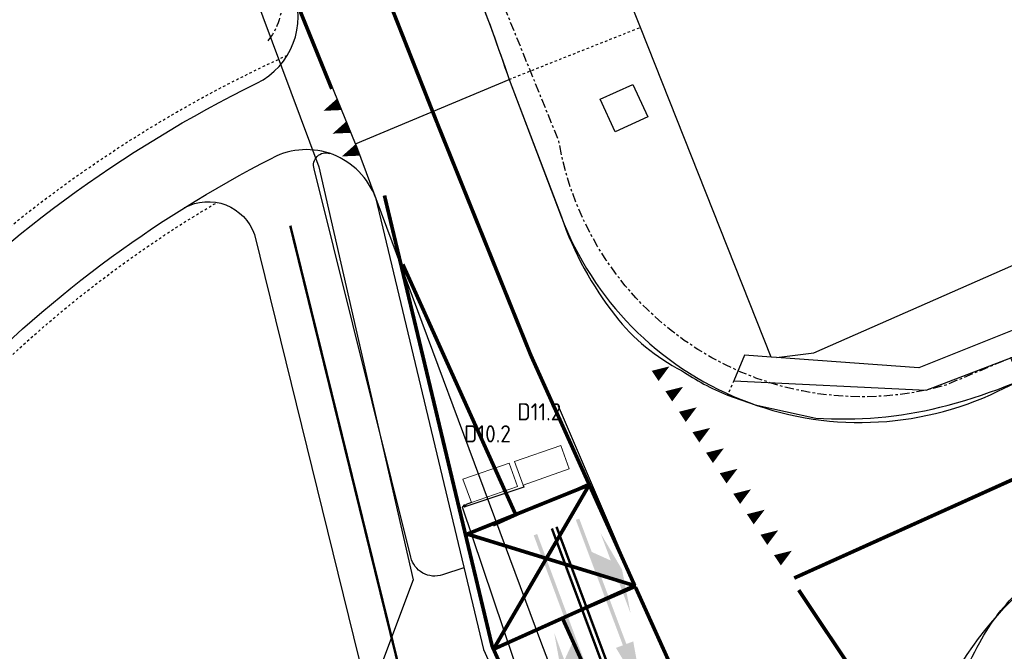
# Model space of a CAD drawing. Header units: metres. Extents: x 144112 to 146497, y 457631 to 458575.
# Tile 31 of 59: x 145849 to 145889, y 458299 to 458325. Entities that reach past the tile are written whole.
import ezdxf
from ezdxf.enums import TextEntityAlignment as Align

# ---------------------------------------------------------------- set-up
doc = ezdxf.new("R2010")
doc.units = ezdxf.units.M
doc.header["$LTSCALE"] = 0.25
for name, pattern in [('N225DO-1044A$0$PROFIEL', [3.9, 3, -0.3, 0.3, -0.3]), ('STIPPELFIJN', [0.375, 0.25, -0.125]), ('VW-1-3_STREEP', [4, 1, -3]), ('VW-30-270_STREEP', [3, 0.3, -2.7])]:
    doc.linetypes.add(name, pattern=pattern)
doc.layers.get('0').update_dxf_attribs({"linetype": 'CONTINUOUS', "lineweight": 0})
for name, color, linetype in [('KABEL-500', 3, 'CONTINUOUS'), ('LUS-T-CODE', 1, 'CONTINUOUS'), ('MOF', 6, 'CONTINUOUS'), ('NW-WERKGRENS', 8, 'N225DO-1044A$0$PROFIEL'), ('ONDERGROND', 7, 'CONTINUOUS'), ('TER-T02', 3, 'RASTER'), ('TM-L_C_10', 252, 'CONTINUOUS'), ('TM-PIJL', 252, 'CONTINUOUS'), ('VRI - uitslijper', 1, 'CONTINUOUS'), ('WEG-NW-MARKERING 0.30-2.70 STREEP DIK 10', 8, 'VW-30-270_STREEP'), ('WEG-NW-MARKERING 1-3 STREEP DIK 15', 7, 'VW-1-3_STREEP'), ('WEG-NW-MARKERING DOORGETROKKEN DIK 15', 7, 'CONTINUOUS'), ('WEG-NW-MARKERING HAAIENTANDEN 50CM HOOG', 7, 'CONTINUOUS'), ('WEG-NW-MARKERING VLAK', 7, 'CONTINUOUS'), ('WEG-NW-VERHARDEBERM', 42, 'STIPPELFIJN'), ('WEG-NW-VERHARDING', 42, 'CONTINUOUS'), ('WEG-T01', 7, 'CONTINUOUS'), ('WEG-T06', 7, 'STIPPELFIJN'), ('WEG-T21', 12, 'CONTINUOUS')]:
    doc.layers.add(name, color=color, linetype=linetype)
doc.layers.add('LUSSEN', color=7, linetype='CONTINUOUS', lineweight=0)
doc.styles.add('ISO', font='ISO')
doc.linetypes.add('RASTER', pattern='A,0.25,-0.25,[150,BLOK.SHX,S=0.25,R=0,X=0,Y=0],-0.25,0.25', length=1)

# ---------------------------------------------------------------- blocks, each defined once
blk = doc.blocks.new('V_1X1')
blk.add_lwpolyline([(1.49, 0.028), (1.521, -0.987), (-0.478, -1), (-0.5, 0), (1.49, 0.028)])
at = {"layer": 'LUS-T-CODE', "style": 'ISO'}
blk.add_attdef('LUS', text='', height=1, rotation=270, dxfattribs=at).set_placement((-0.021, -2.415), align=Align.MIDDLE)
blk = doc.blocks.new('N237_ondergrond1')
at = {"layer": 'TM-PIJL'}
for points in [[(145873.281, 458302.711), (145872.403, 458304.198), (145872.825, 458303.074), (145872.052, 458303.425), (145871.542, 458304.782), (145871.402, 458304.73), (145873.317, 458299.627), (145873.036, 458299.522), (145874.108, 458297.734), (145873.738, 458299.785), (145873.458, 458299.68), (145872.403, 458302.489), (145873.176, 458302.138), (145873.633, 458300.921)], [(145869.69, 458304.102), (145871.293, 458299.79), (145870.939, 458299.018), (145870.521, 458300.143), (145870.832, 458298.445), (145871.741, 458296.862), (145871.288, 458298.081), (145871.729, 458299.045), (145869.831, 458304.154)]]:
    blk.add_hatch(color=8, dxfattribs=at).paths.add_polyline_path(points)
at = {"layer": 'NW-WERKGRENS', "color": 8, "ltscale": 0.5, "flags": 128}
blk.add_lwpolyline([(145889.985, 458300.91), (145892.064, 458302.642), (145892.641, 458302.885), (145889.097, 458311.323), (145886.445, 458310.209, -0.446273), (145870.714, 458320.137), (145867.027, 458329.214), (145859.412, 458326.134, -0.227188), (145858.82, 458324.151, -0.380027)], format="xyb", dxfattribs=at)
blk.add_lwpolyline([(145889.985, 458300.91), (145892.064, 458302.642), (145892.641, 458302.885), (145889.097, 458311.323), (145886.445, 458310.209, -0.446273), (145870.714, 458320.137), (145867.027, 458329.214), (145859.412, 458326.134, -0.227188), (145858.82, 458324.151, -0.380027)], format="xyb", dxfattribs=at)
at = {"layer": 'TER-T02', "color": 8, "flags": 128}
for points in [[(145879.559, 458311.331), (145881.085, 458311.522), (145896.424, 458318.27), (145898.85, 458326.952), (145900.593, 458334.65), (145901.473, 458340.428), (145902.277, 458344.128), (145903.462, 458348.021)], [(145874.028, 458324.764), (145871.855, 458330.244)], [(145879.348, 458311.346), (145874.028, 458324.764)]]:
    blk.add_lwpolyline(points, dxfattribs=at)
at = {"layer": 'TM-L_C_10', "color": 8}
blk.add_line((145875.831, 458297.382), (145870.696, 458309.359), dxfattribs=at)
at = {"layer": 'TM-L_C_10', "color": 8, "const_width": 0.1}
for points in [[(145874.283, 458294.027), (145870.429, 458304.378)], [(145874.459, 458294.128), (145870.617, 458304.447)]]:
    blk.add_lwpolyline(points, dxfattribs=at)
at = {"layer": 'WEG-NW-MARKERING 0.30-2.70 STREEP DIK 10', "color": 8, "linetype": 'VW-30-270_STREEP', "ltscale": 0.25, "const_width": 0.1, "flags": 128}
blk.add_lwpolyline([(145864.664, 458280.482, -0.15797), (145863.378, 458288.422, -0.026274), (145863.4, 458288.525), (145864.703, 458293.972, 0.112273), (145864.671, 458296.855), (145859.792, 458316.697)], format="xyb", dxfattribs=at)
blk.add_lwpolyline([(145864.664, 458280.482, -0.15797), (145863.378, 458288.422, -0.026274), (145863.4, 458288.525), (145864.703, 458293.972, 0.112273), (145864.671, 458296.855), (145859.792, 458316.697)], format="xyb", dxfattribs=at)
blk.add_lwpolyline([(145864.664, 458280.482, -0.15797), (145863.378, 458288.422, -0.026274), (145863.4, 458288.525), (145864.703, 458293.972, 0.112273), (145864.671, 458296.855), (145859.792, 458316.697)], format="xyb", dxfattribs=at)
blk.add_lwpolyline([(145864.664, 458280.482, -0.15797), (145863.378, 458288.422, -0.026274), (145863.4, 458288.525), (145864.703, 458293.972, 0.112273), (145864.671, 458296.855), (145859.792, 458316.697)], format="xyb", dxfattribs=at)
at = {"layer": 'WEG-NW-MARKERING 1-3 STREEP DIK 15', "color": 8, "ltscale": 0.25, "const_width": 0.15, "elevation": 110, "flags": 128}
for points in [[(145863.101, 458327.619), (145865.762, 458320.879)], [(145863.101, 458327.619), (145865.762, 458320.879)], [(145861.48, 458322.26), (145860.046, 458325.789)], [(145861.48, 458322.26), (145860.046, 458325.789)]]:
    blk.add_lwpolyline(points, dxfattribs=at)
at = {"layer": 'WEG-NW-MARKERING 1-3 STREEP DIK 15', "color": 8, "ltscale": 0.25, "const_width": 0.15, "flags": 128}
for points in [[(145864.368, 458315.12), (145868.979, 458304.897)], [(145864.368, 458315.12), (145868.979, 458304.897)], [(145871.95, 458306.155), (145869.578, 458311.413)], [(145871.95, 458306.155), (145869.578, 458311.413)], [(145873.832, 458301.982), (145875.754, 458297.721)], [(145873.832, 458301.982), (145875.754, 458297.721)], [(145880.465, 458301.873), (145885.759, 458293.956)], [(145880.465, 458301.873), (145885.759, 458293.956)], [(145870.86, 458300.729), (145872.636, 458296.791)], [(145870.86, 458300.729), (145872.636, 458296.791)]]:
    blk.add_lwpolyline(points, dxfattribs=at)
at = {"layer": 'WEG-NW-MARKERING DOORGETROKKEN DIK 15', "color": 8, "const_width": 0.15, "flags": 128}
for points in [[(145865.762, 458320.879), (145869.578, 458311.413)], [(145865.762, 458320.879), (145869.578, 458311.413)], [(145863.621, 458317.924), (145867.227, 458302.829)], [(145863.621, 458317.924), (145867.227, 458302.829)], [(145890.857, 458307.132), (145880.283, 458302.362)], [(145890.857, 458307.132), (145880.283, 458302.362)], [(145866.989, 458304.151), (145871.95, 458306.155)], [(145866.989, 458304.151), (145871.95, 458306.155)], [(145868.055, 458299.469), (145871.95, 458306.155)], [(145868.055, 458299.469), (145871.95, 458306.155)], [(145871.95, 458306.155), (145873.801, 458302.051)], [(145871.95, 458306.155), (145873.801, 458302.051)], [(145873.801, 458302.051), (145866.989, 458304.151)], [(145873.801, 458302.051), (145866.989, 458304.151)], [(145868.055, 458299.469), (145873.801, 458302.051)], [(145868.055, 458299.469), (145873.801, 458302.051)]]:
    blk.add_lwpolyline(points, dxfattribs=at)
blk.add_lwpolyline([(145863.621, 458317.924), (145868.003, 458299.584), (145869.853, 458295.483), (145872.009, 458289.717, -0.018206), (145872.353, 458288.686, -0.018206)], format="xyb", dxfattribs=at)
blk.add_lwpolyline([(145863.621, 458317.924), (145868.003, 458299.584), (145869.853, 458295.483), (145872.009, 458289.717, -0.018206), (145872.353, 458288.686, -0.018206)], format="xyb", dxfattribs=at)
at = {"layer": 'WEG-NW-MARKERING HAAIENTANDEN 50CM HOOG', "color": 8, "flags": 128}
for points in [[(145861.14, 458321.369, 0, 0.5, 0), (145861.789, 458321.632, 0, 0, 0)], [(145861.14, 458321.369, 0, 0.5, 0), (145861.789, 458321.632, 0, 0, 0)], [(145861.515, 458320.442, 0, 0.5, 0), (145862.163, 458320.705, 0, 0, 0)], [(145861.515, 458320.442, 0, 0.5, 0), (145862.163, 458320.705, 0, 0, 0)], [(145861.888, 458319.514, 0, 0.5, 0), (145862.537, 458319.777, 0, 0, 0)], [(145861.888, 458319.514, 0, 0.5, 0), (145862.537, 458319.777, 0, 0, 0)], [(145875.212, 458310.974, 0, 0.5, 0), (145874.629, 458310.586, 0, 0, 0)], [(145875.212, 458310.974, 0, 0.5, 0), (145874.629, 458310.586, 0, 0, 0)], [(145875.764, 458310.141, 0, 0.5, 0), (145875.182, 458309.753, 0, 0, 0)], [(145875.764, 458310.141, 0, 0.5, 0), (145875.182, 458309.753, 0, 0, 0)], [(145876.317, 458309.307, 0, 0.5, 0), (145875.734, 458308.919, 0, 0, 0)], [(145876.317, 458309.307, 0, 0.5, 0), (145875.734, 458308.919, 0, 0, 0)], [(145876.869, 458308.474, 0, 0.5, 0), (145876.287, 458308.086, 0, 0, 0)], [(145876.869, 458308.474, 0, 0.5, 0), (145876.287, 458308.086, 0, 0, 0)], [(145877.422, 458307.64, 0, 0.5, 0), (145876.839, 458307.252, 0, 0, 0)], [(145877.422, 458307.64, 0, 0.5, 0), (145876.839, 458307.252, 0, 0, 0)], [(145877.975, 458306.807, 0, 0.5, 0), (145877.392, 458306.419, 0, 0, 0)], [(145877.975, 458306.807, 0, 0.5, 0), (145877.392, 458306.419, 0, 0, 0)], [(145878.527, 458305.973, 0, 0.5, 0), (145877.944, 458305.585, 0, 0, 0)], [(145878.527, 458305.973, 0, 0.5, 0), (145877.944, 458305.585, 0, 0, 0)], [(145879.08, 458305.14, 0, 0.5, 0), (145878.497, 458304.752, 0, 0, 0)], [(145879.08, 458305.14, 0, 0.5, 0), (145878.497, 458304.752, 0, 0, 0)], [(145879.632, 458304.306, 0, 0.5, 0), (145879.049, 458303.918, 0, 0, 0)], [(145879.632, 458304.306, 0, 0.5, 0), (145879.049, 458303.918, 0, 0, 0)], [(145880.185, 458303.473, 0, 0.5, 0), (145879.602, 458303.085, 0, 0, 0)], [(145880.185, 458303.473, 0, 0.5, 0), (145879.602, 458303.085, 0, 0, 0)]]:
    blk.add_lwpolyline(points, format="xyseb", dxfattribs=at)
at = {"layer": 'WEG-NW-MARKERING VLAK', "color": 8, "flags": 128}
for points in [[(145868.067, 458304.486), (145871.919, 458306.224)], [(145868.067, 458304.486), (145871.919, 458306.224)], [(145868.055, 458299.469), (145873.832, 458301.982)], [(145868.055, 458299.469), (145873.832, 458301.982)]]:
    blk.add_lwpolyline(points, dxfattribs=at)
at = {"layer": 'WEG-NW-VERHARDEBERM', "color": 8, "elevation": 110, "flags": 128}
for points in [[(145765.767, 458277.12, 0.012612), (145770.196, 458279.314, -0.043542), (145786.541, 458286.188), (145798.151, 458289.921), (145816.108, 458296.122, 0.029721), (145826.865, 458300.569), (145829.488, 458301.84, 0.090597), (145843.408, 458312.033, -0.096676), (145859.622, 458323.609), (145859.676, 458323.634)], [(145765.767, 458277.12, 0.012612), (145770.196, 458279.314, -0.043542), (145786.541, 458286.188), (145798.151, 458289.921), (145816.108, 458296.122, 0.029721), (145826.865, 458300.569), (145829.488, 458301.84, 0.090597), (145843.408, 458312.033, -0.096676), (145859.622, 458323.609), (145859.676, 458323.634)], [(145767.451, 458273.492, 0.012612), (145772.061, 458275.776, -0.043542), (145787.765, 458282.38), (145799.416, 458286.126), (145817.413, 458292.341, 0.029721), (145828.61, 458296.969), (145831.232, 458298.241, 0.090597), (145846.312, 458309.283, -0.070211), (145856.805, 458317.641, -0.070211)], [(145767.451, 458273.492, 0.012612), (145772.061, 458275.776, -0.043542), (145787.765, 458282.38), (145799.416, 458286.126), (145817.413, 458292.341, 0.029721), (145828.61, 458296.969), (145831.232, 458298.241, 0.090597), (145846.312, 458309.283, -0.070211), (145856.805, 458317.641, -0.070211)]]:
    blk.add_lwpolyline(points, format="xyb", dxfattribs=at)
at = {"layer": 'WEG-NW-VERHARDING', "color": 8, "flags": 128}
for points in [[(145997.225, 458330.683), (146207.545, 458424.495), (145997.225, 458330.683), (145964.842, 458319.736), (145896.701, 458289.329, -0.799504), (145887.318, 458299.252, -0.107165), (145891.9, 458303.658), (145892.231, 458303.862)], [(145997.225, 458330.683), (146207.545, 458424.495), (145997.225, 458330.683), (145964.842, 458319.736), (145896.701, 458289.329, -0.799504), (145887.318, 458299.252, -0.107165), (145891.9, 458303.658), (145892.231, 458303.862)], [(145868.688, 458322.647), (145870.807, 458317.072, 0.438704), (145888.568, 458309.963), (145889.484, 458310.401), (145892.231, 458303.862)], [(145868.688, 458322.647), (145870.807, 458317.072, 0.438704), (145888.568, 458309.963), (145889.484, 458310.401), (145892.231, 458303.862)], [(145866.853, 458302.781), (145865.981, 458302.492, -0.43931), (145864.695, 458303.209), (145860.764, 458319.003, -0.617679), (145861.397, 458319.635)], [(145866.853, 458302.781), (145865.981, 458302.492, -0.43931), (145864.695, 458303.209), (145860.764, 458319.003, -0.617679), (145861.397, 458319.635)], [(145855.494, 458317.43, -0.462386), (145858.337, 458316.332), (145863.212, 458296.505, -0.112219), (145863.237, 458294.289, 0.006001), (145861.983, 458288.478, 0.072436), (145861.842, 458285.864)], [(145855.494, 458317.43, -0.462386), (145858.337, 458316.332), (145863.212, 458296.505, -0.112219), (145863.237, 458294.289, 0.006001), (145861.983, 458288.478, 0.072436), (145861.842, 458285.864)]]:
    blk.add_lwpolyline(points, format="xyb", dxfattribs=at)
at = {"layer": 'WEG-NW-VERHARDING', "color": 8, "elevation": 110, "flags": 128}
for points in [[(145859.887, 458326.313), (145866.316, 458328.925, -0.017775), (145868.688, 458322.647, -6.054134)], [(145859.887, 458326.313), (145866.316, 458328.925, -0.017775), (145868.688, 458322.647, -6.054134)], [(145765.977, 458276.666, 0.012612), (145770.429, 458278.872, -0.043542), (145786.694, 458285.712), (145798.309, 458289.447), (145816.271, 458295.65, 0.029721), (145827.083, 458300.119), (145829.706, 458301.39, 0.090597), (145843.771, 458311.69, -0.089108), (145858.432, 458322.493, -0.089108)], [(145765.977, 458276.666, 0.012612), (145770.429, 458278.872, -0.043542), (145786.694, 458285.712), (145798.309, 458289.447), (145816.271, 458295.65, 0.029721), (145827.083, 458300.119), (145829.706, 458301.39, 0.090597), (145843.771, 458311.69, -0.089108), (145858.432, 458322.493, -0.089108)], [(145767.241, 458273.945, 0.012612), (145771.828, 458276.218, -0.043542), (145787.612, 458282.856), (145799.258, 458286.601), (145817.25, 458292.814, 0.029721), (145828.392, 458297.419), (145831.014, 458298.69, 0.090597), (145845.949, 458309.627, -0.085167), (145859.078, 458319.461, -0.085167)], [(145767.241, 458273.945, 0.012612), (145771.828, 458276.218, -0.043542), (145787.612, 458282.856), (145799.258, 458286.601), (145817.25, 458292.814, 0.029721), (145828.392, 458297.419), (145831.014, 458298.69, 0.090597), (145845.949, 458309.627, -0.085167), (145859.078, 458319.461, -0.085167)]]:
    blk.add_lwpolyline(points, format="xyb", dxfattribs=at)
at = {"layer": 'WEG-NW-VERHARDING', "color": 8, "flags": 128}
blk.add_lwpolyline([(145863.256, 458317.837), (145867.646, 458299.463), (145869.501, 458295.35), (145871.505, 458289.992)], dxfattribs=at)
blk.add_lwpolyline([(145863.256, 458317.837), (145867.646, 458299.463), (145869.501, 458295.35), (145871.505, 458289.992)], dxfattribs=at)
at = {"layer": 'WEG-NW-VERHARDING', "color": 8}
for centre, start, end in [((145857.108, 458325.184, 110), 296.2, 22.109), ((145857.108, 458325.184, 110), 296.2, 22.109), ((145860.445, 458316.79, 110), 20.424, 117.0963), ((145860.445, 458316.79, 110), 20.424, 117.0963)]:
    blk.add_arc(centre, 3, start, end, dxfattribs=at)
at = {"layer": 'WEG-T01', "color": 8}
for points in [[(146080.913, 458375.865, -0.000695), (145906.67, 458298.086), (145888.093, 458290.706)], [(145865.694, 458330.375, -0.021953), (145868.688, 458322.647)], [(145868.688, 458322.647), (145870.814, 458317.054, 0.082449), (145873.012, 458313.026, 0.108837), (145875.706, 458310.803, 0.050061), (145877.569, 458309.802)], [(145877.569, 458309.802), (145878.701, 458309.406), (145881.16, 458308.871, 0.077086), (145886.201, 458309.311, 0.126184), (145896.02, 458314.606)], [(145886.164, 458294.677, -0.082595), (145886.452, 458296.55, -0.044848), (145887.826, 458299.74, -0.080705), (145889.515, 458301.927, -0.06674), (145892.231, 458303.862), (145899.961, 458309.431)]]:
    blk.add_lwpolyline(points, format="xyb", dxfattribs=at)
for points in [[(145862.44, 458320.029), (145859.693, 458326.791)], [(145877.825, 458310.389), (145885.648, 458310.008), (145892.495, 458312.626), (145898.112, 458317.998), (145900.392, 458323.602), (145899.354, 458323.861)], [(145899.354, 458323.861), (145897.145, 458318.506), (145892.054, 458313.6), (145885.353, 458310.916), (145879.559, 458311.331)], [(145862.44, 458320.029), (145868.688, 458322.647)], [(145862.44, 458320.029), (145869.972, 458299.802)], [(145879.348, 458311.346), (145878.267, 458311.423), (145877.825, 458310.389)], [(145879.559, 458311.331), (145879.348, 458311.346)], [(145869.972, 458299.802), (145872.294, 458293.677), (145873.514, 458289.469)]]:
    blk.add_lwpolyline(points, dxfattribs=at)
blk.add_lwpolyline([(145873, 458320.514), (145872.395, 458321.84), (145873.721, 458322.445), (145874.326, 458321.119)], close=True, dxfattribs=at)
at = {"layer": 'WEG-T06', "color": 8, "flags": 128}
for points in [[(145868.688, 458322.647), (145874.028, 458324.764)], [(145877.825, 458310.389), (145877.569, 458309.802)]]:
    blk.add_lwpolyline(points, dxfattribs=at)
at = {"layer": 'WEG-T21', "color": 8}
blk.add_lwpolyline([(145858.303, 458326.226), (145860.957, 458319.085), (145864.791, 458302.295), (145860.493, 458290.837), (145849.411, 458284.757), (145852.967, 458276.926), (145843.613, 458272.655, -0.003236), (145810.493, 458257.679), (145795.24, 458252.009), (145787.984, 458250.099), (145754.833, 458234.043), (145746.402, 458234.745), (145745.566, 458236.635)], format="xyb", dxfattribs=at)

msp = doc.modelspace()

# ---------------------------------------------------------------- linework, layer by layer
at = {"layer": 'KABEL-500'}
for p, q in [((145866.882, 458305.3), (145866.781, 458305.265)), ((145866.781, 458305.265), (145868.863, 458299.061))]:
    msp.add_line(p, q, dxfattribs=at)
at = {"layer": 'MOF', "const_width": 0.0673}
msp.add_lwpolyline([(145866.88, 458305.265, -1.135207), (145866.895, 458305.332, -0.843915)], format="xyb", close=True, dxfattribs=at)
at = {"layer": 'VRI - uitslijper'}
for p, q in [((145869.286, 458306.066), (145866.969, 458305.289)), ((145869.259, 458306.146), (145869.286, 458306.066)), ((145867.157, 458305.432), (145866.944, 458305.36))]:
    msp.add_line(p, q, dxfattribs=at)
for points in [[(145866.882, 458305.3), (145866.944, 458305.36)], [(145866.883, 458305.299), (145866.969, 458305.289)]]:
    msp.add_lwpolyline(points, dxfattribs=at)

# ---------------------------------------------------------------- block references
at = {"layer": 'LUSSEN'}
ref = msp.add_blockref('V_1X1', (145870.662, 458306.648), dxfattribs=dict(at, rotation=198.6024623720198))
ref.add_attrib('LUS', 'D11.2', dxfattribs={"layer": 'LUS-T-CODE', "height": 0.7, "style": 'ISO'}).set_placement((145869.917, 458309.126), align=Align.MIDDLE)
ref = msp.add_blockref('V_1X1', (145868.561, 458305.934), dxfattribs=dict(at, rotation=198.6024623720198))
ref.add_attrib('LUS', 'D10.2', dxfattribs={"layer": 'LUS-T-CODE', "height": 0.7, "style": 'ISO'}).set_placement((145867.81, 458308.229), align=Align.MIDDLE)
at = {"layer": 'ONDERGROND'}
msp.add_blockref('N237_ondergrond1', (0, 0), dxfattribs=at)

doc.saveas('drawing.dxf')
